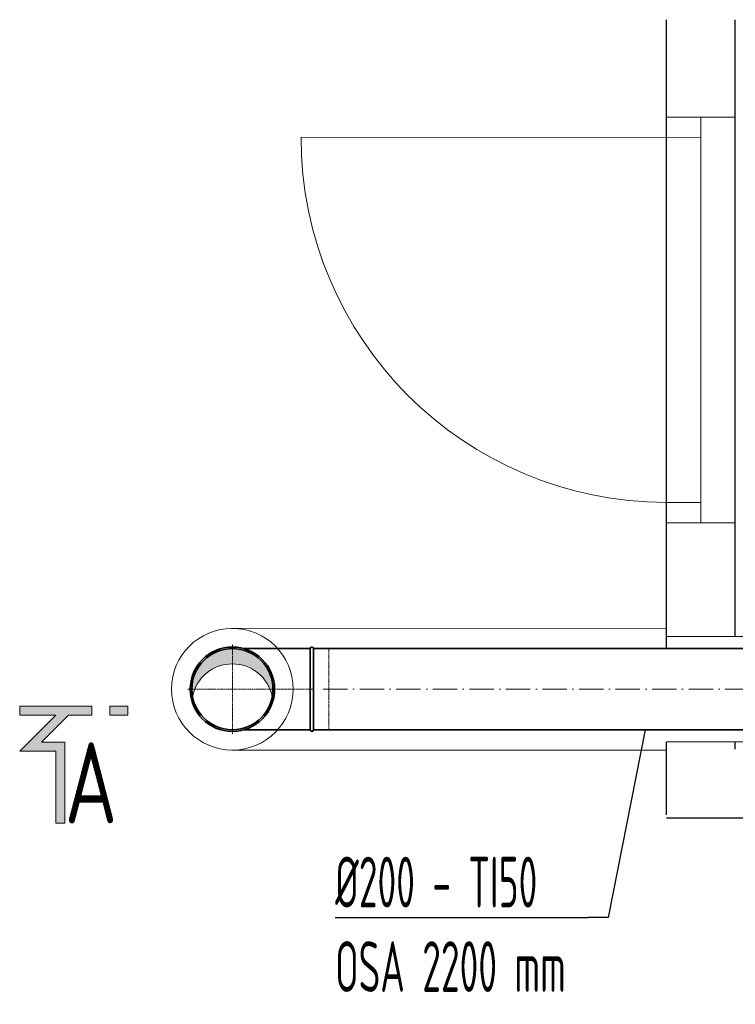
# Model space of a CAD drawing. Header units: millimetres. Extents: x -118717 to 8962, y 22910 to 145283.
# Tile 68 of 193: x -83353 to -81589, y 111024 to 113452. Entities that reach past the tile are written whole.
import ezdxf
from ezdxf.enums import TextEntityAlignment as Align

# ---------------------------------------------------------------- set-up
doc = ezdxf.new("R2010")
doc.units = ezdxf.units.MM
for name, pattern in [('ACAD_ISO02W100', [15, 12, -3]), ('ACAD_ISO10W100', [18, 12, -3, 0, -3]), ('phl_thick', [0])]:
    doc.linetypes.add(name, pattern=pattern)
for name, color, linetype, lineweight in [('VZT_09 ODA (SÁNÍ) - OBRYS', 3, 'Continuous', 35), ('VZT_10 ODA (SÁNÍ) - OSA', 3, 'ACAD_ISO10W100', 5), ('VZT_50 POPIS - OBECNE', 7, 'Continuous', 13), ('VZT_60_KOTY - DIMENZE', 7, 'Continuous', 5), ('VZT_IZOLACE - TEPELNÁ', 6, 'IZOLACE TEPELNA', 13)]:
    doc.layers.add(name, color=color, linetype=linetype, lineweight=lineweight)
doc.layers.add('VZT_11 ODA (SÁNÍ) - NETISK', color=8, linetype='ACAD_ISO02W100', lineweight=5, plot=False)
doc.styles.add('EVORA_125', font='isocp.shx', dxfattribs={"width": 0.6, "height": 125})
doc.styles.get("Standard").update_dxf_attribs({"font": 'arial.ttf'})
doc.linetypes.add('IZOLACE TEPELNA', pattern='A,12.7,-1.5,["T",Standard,S=2.54,R=0,X=0,Y=-1.27],-3', length=17.2)

msp = doc.modelspace()

# ---------------------------------------------------------------- hatches: boundary and pattern name
at = {"layer": 'VZT_09 ODA (SÁNÍ) - OBRYS', "lineweight": 5}
h = msp.add_hatch(color=256, dxfattribs=at)
h.dxf.hatch_style = 1
h.paths.add_polyline_path([(-82828.9, 111900.6, 0.470601), (-82927.1, 111781.8, -0.82717), (-82730.7, 111781.8, 0.470601)])
at = {"layer": 'VZT_50 POPIS - OBECNE'}
h = msp.add_hatch(color=256, dxfattribs=at)
h.dxf.hatch_style = 1
h.paths.add_polyline_path([(-83242, 111469.9), (-83264.2, 111469.9), (-83264.2, 111647.7), (-83353.1, 111647.7), (-83264.2, 111736.5), (-83353.1, 111736.5), (-83353.1, 111758.8), (-83175.3, 111758.8), (-83175.3, 111736.5), (-83232.8, 111736.5), (-83299.5, 111669.9), (-83242, 111669.9)])
h.paths.add_polyline_path([(-83086.4, 111736.5), (-83130.9, 111736.5), (-83130.9, 111758.8), (-83086.4, 111758.8)])

# ---------------------------------------------------------------- linework, layer by layer
for p, q in [((-81759.2, 111930.6), (-81759.1, 113451.6)), ((-81589.5, 111930.6), (-81589.5, 113451.6)), ((-81759.2, 111900.6), (-81759.2, 111930.6)), ((-81759.1, 111490.8), (-81759.1, 111670.6)), ((-81589.5, 111652.4), (-81589.5, 111670.6)), ((-79458.9, 111482.4), (-81758.9, 111482.4))]:
    msp.add_line(p, q)
at = {"layer": 'VZT_09 ODA (SÁNÍ) - OBRYS'}
for p, q in [((-82636.9, 111900.6), (-82800.3, 111900.6)), ((-82636.9, 111900.6), (-82636.9, 111900.6)), ((-82628.9, 111700.6), (-82628.9, 111900.6)), ((-82800.3, 111700.6), (-82636.9, 111700.6)), ((-82636.9, 111700.6), (-82636.9, 111700.6))]:
    msp.add_line(p, q, dxfattribs=at)
for points in [[(-82628.9, 111900.6), (-80112.4, 111900.6)], [(-82628.9, 111700.6), (-80112.4, 111700.6)]]:
    msp.add_lwpolyline(points, dxfattribs=at)
for radius in [104, 100]:
    msp.add_circle((-82828.9, 111800.6), radius, dxfattribs=at)
for centre, start, end in [((-82632.9, 111900.6), 0, 180), ((-82632.9, 111700.6), 180, 0)]:
    msp.add_arc(centre, 4, start, end, dxfattribs=at)
at = {"layer": 'VZT_09 ODA (SÁNÍ) - OBRYS', "lineweight": 5}
msp.add_arc((-82828.9, 111763.1), 100, 10.8069, 169.1931, dxfattribs=at)
at = {"layer": 'VZT_09 ODA (SÁNÍ) - OBRYS'}
msp.add_open_spline([(-82636.9, 111700.6), (-82636.9, 111700.6), (-82636.9, 111703), (-82636.9, 111712.4), (-82636.9, 111719.5), (-82636.9, 111737.6), (-82636.9, 111748.4), (-82636.9, 111772.3), (-82636.9, 111785.1), (-82636.9, 111811.1), (-82636.9, 111824), (-82636.9, 111848.3), (-82636.9, 111859.4), (-82636.9, 111878.4), (-82636.9, 111886.1), (-82636.9, 111896.9), (-82636.9, 111900), (-82636.9, 111900.6), (-82636.9, 111900.6), (-82636.9, 111900.6)], degree=3, knots=[157.533456, 157.533456, 157.533456, 157.533456, 195.393508, 195.393508, 234.551342, 234.551342, 273.721472, 273.721472, 312.806301, 312.806301, 351.735982, 351.735982, 390.710875, 390.710875, 429.832624, 429.832624, 468.991563, 468.991563, 473.053633, 473.053633, 473.053633, 473.053633], dxfattribs=at)
at = {"layer": 'VZT_10 ODA (SÁNÍ) - OSA', "ltscale": 0.3}
for p in [(-82828.9, 111910.6), (-82938.9, 111800.6), (-82828.9, 111690.6), (-82628.9, 111800.6)]:
    msp.add_line(p, (-82828.9, 111800.6), dxfattribs=at)
at = {"layer": 'VZT_10 ODA (SÁNÍ) - OSA', "ltscale": 5}
msp.add_lwpolyline([(-80112.4, 111800.6), (-82628.9, 111800.6)], dxfattribs=at)
at = {"layer": 'VZT_11 ODA (SÁNÍ) - NETISK', "ltscale": 0.4}
for p, q in [((-82628.9, 111900.6), (-82590.9, 111900.6)), ((-82590.9, 111700.6), (-82590.9, 111900.6)), ((-82628.9, 111700.6), (-82590.9, 111700.6))]:
    msp.add_line(p, q, dxfattribs=at)
at = {"layer": 'VZT_50 POPIS - OBECNE', "linetype": 'phl_thick'}
for p, q in [((-81759.5, 112211), (-81759.5, 113211.2)), ((-81759.5, 113211.2), (-81589.5, 113211.2)), ((-81674.5, 112211), (-81674.5, 113211.2)), ((-81589.5, 113211.2), (-81589.5, 112211)), ((-81674.5, 113161.1), (-82659.4, 113161.8)), ((-81760, 112261.2), (-81674.5, 112261.3)), ((-81589.5, 112211), (-81759.5, 112211))]:
    msp.add_line(p, q, dxfattribs=at)
at = {"layer": 'VZT_50 POPIS - OBECNE'}
for points in [[(-83264.2, 111469.9), (-83242, 111469.9), (-83242, 111669.9), (-83299.5, 111669.9), (-83232.8, 111736.5), (-83175.3, 111736.5), (-83175.3, 111758.8), (-83353.1, 111758.8), (-83353.1, 111736.5)], [(-83130.9, 111736.5), (-83086.4, 111736.5), (-83086.4, 111758.8), (-83130.9, 111758.8), (-83130.9, 111736.5)], [(-83353.1, 111736.5), (-83264.2, 111736.5)], [(-83264.2, 111736.5), (-83353.1, 111647.7), (-83264.2, 111647.7), (-83264.2, 111469.9)]]:
    msp.add_lwpolyline(points, dxfattribs=at)
at = {"layer": 'VZT_50 POPIS - OBECNE', "linetype": 'phl_thick'}
msp.add_arc((-81759.4, 113161.2), 900, 179.9625, 269.9625, dxfattribs=at)
at = {"layer": 'VZT_60_KOTY - DIMENZE', "linetype": 'ByBlock', "lineweight": -2}
msp.add_line((-81902.8, 111237.4), (-81952.8, 111237.4), dxfattribs=at)
for points in [[(-81811.2, 111700.6), (-81902.8, 111237.4)], [(-82575.5, 111237.4), (-81952.8, 111237.4)]]:
    msp.add_lwpolyline(points, dxfattribs=at)
at = {"layer": 'VZT_IZOLACE - TEPELNÁ', "ltscale": 0.5}
for p, q in [((-82830.8, 111950.6), (-81759.2, 111950.8)), ((-81759.2, 111930.6), (-79911.7, 111930.6)), ((-81759.2, 111670.6), (-79911.7, 111670.6)), ((-82830.8, 111650.6), (-81759.2, 111650.4))]:
    msp.add_line(p, q, dxfattribs=at)
msp.add_circle((-82828.9, 111800.6), 150, dxfattribs=at)

# ---------------------------------------------------------------- texts
at = {"layer": 'VZT_50 POPIS - OBECNE', "style": 'EVORA_125', "width": 0.8}
msp.add_attdef('A', text='A', height=200, dxfattribs=at).set_placement((-83242, 111409.9), align=Align.BOTTOM_LEFT)
at = {"layer": 'VZT_60_KOTY - DIMENZE', "linetype": 'phl_thick', "insert": (-82575.5, 111387.4), "char_height": 125, "attachment_point": 1, "style": 'EVORA_125'}
msp.add_mtext('%%C200 - TI50\\POSA 2200\\~mm', dxfattribs=at)

doc.saveas('drawing.dxf')
